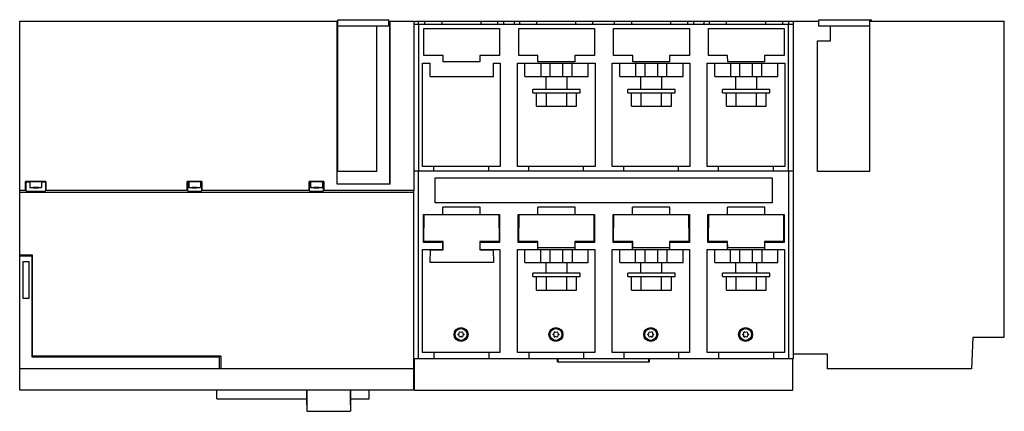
# Model space of a CAD drawing. Header units: millimetres. Extents: x 63 to 530, y 327 to 512.
import ezdxf

# ---------------------------------------------------------------- set-up
doc = ezdxf.new("R2010")
doc.units = ezdxf.units.MM
doc.header["$LTSCALE"] = 54.433295
doc.layers.get('0').update_dxf_attribs({"linetype": 'CONTINUOUS'})

msp = doc.modelspace()

# ---------------------------------------------------------------- linework, layer by layer
at = {"color": 7, "linetype": 'Continuous'}
for p, q in [((62.69, 336.77), (62.69, 511.77)), ((62.69, 511.77), (213.69, 511.77)), ((213.29, 434.42), (213.29, 511.77)), ((213.69, 440.47), (213.69, 512.47)), ((213.69, 512.47), (237.79, 512.47)), ((237.69, 509.47), (213.69, 509.47)), ((232.19, 440.47), (232.19, 509.47)), ((237.69, 512.47), (237.69, 509.47)), ((237.69, 511.77), (249.71, 511.77)), ((237.79, 511.77), (237.79, 512.47)), ((238.3, 434.42), (238.3, 511.77)), ((238.42, 434.42), (238.42, 511.77)), ((249.71, 511.77), (249.71, 431.42)), ((249.74, 511.57), (250.23, 511.57)), ((249.74, 510.27), (429.74, 510.27)), ((250.23, 511.57), (250.23, 511.77)), ((250.23, 511.77), (429.79, 511.77)), ((251.84, 510.27), (251.84, 511.77)), ((251.99, 440.7), (251.99, 510.27)), ((254.77, 511.77), (254.77, 510.27)), ((263.05, 510.27), (263.05, 511.77)), ((281.44, 511.77), (281.44, 510.27)), ((289.6, 510.27), (289.6, 511.77)), ((292.29, 511.77), (292.29, 510.27)), ((297.29, 511.77), (297.29, 510.27)), ((299.89, 510.27), (299.89, 511.77)), ((308.05, 510.27), (308.05, 511.77)), ((326.44, 511.77), (326.44, 510.27)), ((334.6, 510.27), (334.6, 511.77)), ((344.89, 510.27), (344.89, 511.77)), ((353.05, 510.27), (353.05, 511.77)), ((371.44, 511.77), (371.44, 510.27)), ((379.6, 510.27), (379.6, 511.77)), ((382.29, 511.77), (382.29, 510.27)), ((387.29, 511.77), (387.29, 510.27)), ((389.89, 510.27), (389.89, 511.77)), ((398.05, 510.27), (398.05, 511.77)), ((416.43, 511.77), (416.43, 510.27)), ((424.72, 510.27), (424.72, 511.77)), ((427.49, 440.7), (427.49, 510.27)), ((427.64, 510.27), (427.64, 511.77)), ((429.74, 511.57), (430.31, 511.57)), ((429.74, 351.77), (429.74, 511.57)), ((429.79, 511.77), (429.77, 511.57)), ((430.31, 511.77), (441.79, 511.77)), ((430.31, 511.77), (430.31, 511.57)), ((441.79, 512.47), (466.79, 512.47)), ((441.79, 509.47), (441.79, 512.47)), ((465.79, 509.47), (441.79, 509.47)), ((447.29, 502.47), (447.29, 509.47)), ((465.79, 512.47), (465.79, 440.47)), ((465.79, 511.77), (529.79, 511.77)), ((466.79, 511.77), (466.79, 512.47)), ((529.79, 361.77), (529.79, 511.77)), ((254.44, 495.47), (254.44, 508.27)), ((254.44, 508.27), (290.38, 508.27)), ((290.38, 508.27), (290.38, 495.47)), ((299.44, 495.47), (299.44, 508.27)), ((299.44, 508.27), (335.38, 508.27)), ((335.38, 508.27), (335.38, 495.47)), ((344.44, 495.47), (344.44, 508.27)), ((344.44, 508.27), (380.38, 508.27)), ((380.38, 508.27), (380.38, 495.47)), ((389.44, 495.47), (389.44, 508.27)), ((389.44, 508.27), (425.38, 508.27)), ((425.38, 508.27), (425.38, 495.47)), ((441.18, 502.47), (447.29, 502.47)), ((441.2, 440.47), (441.18, 502.47)), ((263.54, 495.47), (254.44, 495.47)), ((263.57, 492.47), (263.54, 495.47)), ((281.04, 495.47), (281.02, 492.47)), ((290.38, 495.47), (281.04, 495.47)), ((308.54, 495.47), (299.44, 495.47)), ((308.57, 492.47), (308.54, 495.47)), ((326.04, 495.47), (326.02, 492.47)), ((335.38, 495.47), (326.04, 495.47)), ((353.54, 495.47), (344.44, 495.47)), ((353.57, 492.47), (353.54, 495.47)), ((371.04, 495.47), (371.02, 492.47)), ((380.38, 495.47), (371.04, 495.47)), ((398.54, 495.47), (389.44, 495.47)), ((398.57, 492.47), (398.54, 495.47)), ((416.04, 495.47), (416.02, 492.47)), ((425.38, 495.47), (416.04, 495.47)), ((253.82, 442.76), (253.82, 491.77)), ((253.82, 491.77), (257.39, 491.77)), ((257.39, 485.57), (257.39, 491.77)), ((281.02, 492.47), (263.57, 492.47)), ((287.39, 485.57), (287.39, 491.77)), ((287.39, 491.77), (290.66, 491.77)), ((290.66, 491.77), (290.66, 442.76)), ((298.82, 442.76), (298.82, 491.77)), ((298.82, 491.77), (335.66, 491.77)), ((302.39, 485.47), (302.39, 491.77)), ((326.02, 492.47), (308.57, 492.47)), ((310.02, 485.47), (310.02, 491.77)), ((314.39, 485.47), (314.39, 491.77)), ((320.39, 485.47), (320.39, 491.77)), ((324.75, 485.47), (324.75, 491.77)), ((332.39, 485.47), (332.39, 491.77)), ((335.66, 491.77), (335.66, 442.76)), ((343.82, 442.76), (343.82, 491.77)), ((343.82, 491.77), (380.66, 491.77)), ((347.39, 485.47), (347.39, 491.77)), ((371.02, 492.47), (353.57, 492.47)), ((355.02, 485.47), (355.02, 491.77)), ((359.39, 485.47), (359.39, 491.77)), ((365.39, 485.47), (365.39, 491.77)), ((369.75, 485.47), (369.75, 491.77)), ((377.39, 485.47), (377.39, 491.77)), ((380.66, 491.77), (380.66, 442.76)), ((388.82, 491.77), (425.66, 491.77)), ((388.82, 442.76), (388.82, 491.77)), ((392.39, 485.47), (392.39, 491.77)), ((416.02, 492.47), (398.57, 492.47)), ((400.02, 485.47), (400.02, 491.77)), ((404.39, 485.47), (404.39, 491.77)), ((410.39, 485.47), (410.39, 491.77)), ((414.75, 485.47), (414.75, 491.77)), ((422.39, 485.47), (422.39, 491.77)), ((425.66, 491.77), (425.66, 442.76)), ((257.39, 485.57), (287.39, 485.57)), ((302.39, 485.47), (332.39, 485.47)), ((312.39, 479.42), (312.39, 485.47)), ((322.39, 479.42), (322.39, 485.47)), ((347.39, 485.47), (377.39, 485.47)), ((357.39, 479.42), (357.39, 485.47)), ((367.39, 479.42), (367.39, 485.47)), ((392.39, 485.47), (422.39, 485.47)), ((402.39, 479.42), (402.39, 485.47)), ((412.39, 479.42), (412.39, 485.47)), ((306.18, 477.82), (306.18, 479.42)), ((328.6, 479.42), (306.18, 479.42)), ((306.18, 477.82), (328.6, 477.82)), ((307.94, 471.42), (307.94, 477.82)), ((312.56, 471.42), (312.56, 477.82)), ((322.23, 471.42), (322.23, 477.82)), ((326.84, 471.42), (326.84, 477.82)), ((328.6, 477.82), (328.6, 479.42)), ((351.18, 477.82), (351.18, 479.42)), ((373.6, 479.42), (351.18, 479.42)), ((351.18, 477.82), (373.6, 477.82)), ((352.94, 471.42), (352.94, 477.82)), ((357.56, 471.42), (357.56, 477.82)), ((367.23, 471.42), (367.23, 477.82)), ((371.84, 471.42), (371.84, 477.82)), ((373.6, 477.82), (373.6, 479.42)), ((418.6, 479.42), (396.18, 479.42)), ((396.18, 477.82), (396.18, 479.42)), ((396.18, 477.82), (418.6, 477.82)), ((397.94, 471.42), (397.94, 477.82)), ((402.56, 471.42), (402.56, 477.82)), ((412.23, 471.42), (412.23, 477.82)), ((416.84, 471.42), (416.84, 477.82)), ((418.6, 477.82), (418.6, 479.42)), ((307.94, 471.42), (326.84, 471.42)), ((352.94, 471.42), (371.84, 471.42)), ((397.94, 471.42), (416.84, 471.42)), ((232.19, 440.47), (213.69, 440.47)), ((249.74, 440.7), (429.74, 440.7)), ((251.94, 351.77), (251.94, 440.7)), ((290.66, 442.76), (253.82, 442.76)), ((259.24, 440.7), (259.24, 442.76)), ((285.24, 440.7), (285.24, 442.76)), ((335.66, 442.76), (298.82, 442.76)), ((304.24, 440.7), (304.24, 442.76)), ((330.24, 440.7), (330.24, 442.76)), ((380.66, 442.76), (343.82, 442.76)), ((349.24, 440.7), (349.24, 442.76)), ((375.24, 440.7), (375.24, 442.76)), ((425.66, 442.76), (388.82, 442.76)), ((394.24, 440.7), (394.24, 442.76)), ((420.24, 440.7), (420.24, 442.76)), ((427.54, 351.77), (427.54, 440.7)), ((465.79, 440.47), (441.2, 440.47)), ((65.47, 431.42), (65.47, 435.66)), ((65.69, 435.43), (65.47, 435.66)), ((75.12, 435.66), (65.47, 435.66)), ((65.69, 431.2), (65.69, 435.43)), ((67.49, 435.43), (67.49, 432.83)), ((73.09, 435.43), (73.09, 432.83)), ((75.12, 435.66), (74.89, 435.43)), ((74.89, 435.43), (74.89, 431.2)), ((75.12, 435.66), (75.12, 431.42)), ((142.22, 431.42), (142.21, 435.66)), ((142.44, 435.43), (142.21, 435.66)), ((149.17, 435.66), (142.21, 435.66)), ((142.44, 431.2), (142.44, 435.43)), ((142.89, 435.43), (142.89, 432.83)), ((148.49, 435.43), (148.49, 432.83)), ((149.17, 435.66), (148.94, 435.43)), ((148.94, 435.43), (148.94, 431.2)), ((149.17, 435.66), (149.17, 431.42)), ((200.02, 431.42), (200.02, 435.66)), ((200.24, 435.43), (200.02, 435.66)), ((206.97, 435.66), (200.02, 435.66)), ((200.24, 431.2), (200.24, 435.43)), ((200.69, 435.43), (200.69, 432.83)), ((206.29, 435.43), (206.29, 432.83)), ((206.97, 435.66), (206.74, 435.43)), ((206.74, 435.43), (206.74, 431.2)), ((206.97, 435.66), (206.97, 431.42)), ((238.42, 434.42), (213.29, 434.42)), ((259.74, 425.52), (259.74, 437.52)), ((259.74, 437.52), (419.74, 437.52)), ((419.74, 437.52), (419.74, 425.52)), ((65.47, 431.42), (62.69, 431.42)), ((62.69, 430.72), (249.73, 430.72)), ((65.47, 431.42), (65.69, 431.2)), ((70.02, 432.87), (70.02, 432.79)), ((70.56, 432.79), (70.56, 432.87)), ((74.89, 431.2), (75.12, 431.42)), ((142.22, 431.42), (75.12, 431.42)), ((142.22, 431.42), (142.44, 431.2)), ((145.42, 432.87), (145.42, 432.79)), ((145.96, 432.79), (145.96, 432.87)), ((148.94, 431.2), (149.17, 431.42)), ((200.02, 431.42), (149.17, 431.42)), ((200.02, 431.42), (200.24, 431.2)), ((203.22, 432.87), (203.22, 432.79)), ((203.76, 432.79), (203.76, 432.87)), ((206.74, 431.2), (206.97, 431.42)), ((249.71, 431.42), (206.97, 431.42)), ((249.74, 336.77), (249.74, 431.42)), ((419.74, 425.52), (259.74, 425.52)), ((263.44, 420.02), (263.44, 423.52)), ((281.14, 423.52), (263.44, 423.52)), ((281.14, 420.02), (281.14, 423.52)), ((308.44, 420.02), (308.44, 423.52)), ((326.14, 423.52), (308.44, 423.52)), ((326.14, 420.02), (326.14, 423.52)), ((371.14, 423.52), (353.44, 423.52)), ((353.44, 420.02), (353.44, 423.52)), ((371.14, 420.02), (371.14, 423.52)), ((416.14, 423.52), (398.44, 423.52)), ((398.44, 420.02), (398.44, 423.52)), ((416.14, 420.02), (416.14, 423.52)), ((254.22, 406.78), (254.21, 420.01)), ((254.21, 420.01), (254.58, 420.01)), ((254.47, 407.22), (254.58, 420.02)), ((254.58, 420.02), (290, 420.02)), ((290, 420.02), (290.12, 407.22)), ((290, 420.01), (290.38, 420.01)), ((290.38, 420.01), (290.38, 406.78)), ((299.21, 420.01), (299.58, 420.01)), ((299.22, 406.78), (299.21, 420.01)), ((299.47, 407.22), (299.58, 420.02)), ((299.58, 420.02), (335, 420.02)), ((335, 420.02), (335.12, 407.22)), ((335, 420.01), (335.38, 420.01)), ((335.38, 420.01), (335.38, 406.78)), ((344.21, 420.01), (344.58, 420.01)), ((344.22, 406.78), (344.21, 420.01)), ((344.47, 407.22), (344.58, 420.02)), ((344.58, 420.02), (380, 420.02)), ((380, 420.02), (380.12, 407.22)), ((380, 420.01), (380.38, 420.01)), ((380.38, 420.01), (380.38, 406.78)), ((389.21, 420.01), (389.58, 420.01)), ((389.22, 406.78), (389.21, 420.01)), ((389.47, 407.22), (389.58, 420.02)), ((389.58, 420.02), (425, 420.02)), ((425, 420.02), (425.12, 407.22)), ((425, 420.01), (425.38, 420.01)), ((425.38, 420.01), (425.38, 406.78)), ((263.44, 406.78), (254.22, 406.78)), ((263.54, 407.22), (254.47, 407.22)), ((263.44, 403.52), (263.44, 406.78)), ((263.58, 403.27), (263.54, 407.22)), ((281.04, 407.22), (281.01, 403.27)), ((290.12, 407.22), (281.04, 407.22)), ((281.14, 403.52), (281.14, 406.78)), ((290.38, 406.78), (281.14, 406.78)), ((308.44, 406.78), (299.22, 406.78)), ((308.54, 407.22), (299.47, 407.22)), ((308.44, 403.52), (308.44, 406.78)), ((308.57, 404.22), (308.54, 407.22)), ((326.04, 407.22), (326.02, 404.22)), ((335.12, 407.22), (326.04, 407.22)), ((335.38, 406.78), (326.14, 406.78)), ((326.14, 403.52), (326.14, 406.78)), ((353.44, 406.78), (344.22, 406.78)), ((353.54, 407.22), (344.47, 407.22)), ((353.44, 403.52), (353.44, 406.78)), ((353.57, 404.22), (353.54, 407.22)), ((371.04, 407.22), (371.02, 404.22)), ((380.12, 407.22), (371.04, 407.22)), ((380.38, 406.78), (371.14, 406.78)), ((371.14, 403.52), (371.14, 406.78)), ((398.44, 406.78), (389.22, 406.78)), ((398.54, 407.22), (389.47, 407.22)), ((398.44, 403.52), (398.44, 406.78)), ((398.57, 404.22), (398.54, 407.22)), ((416.04, 407.22), (416.02, 404.22)), ((425.12, 407.22), (416.04, 407.22)), ((425.38, 406.78), (416.14, 406.78)), ((416.14, 403.52), (416.14, 406.78)), ((253.82, 354.5), (253.82, 403.52)), ((253.82, 403.52), (263.44, 403.52)), ((257.39, 397.27), (257.55, 403.27)), ((257.55, 403.27), (263.58, 403.27)), ((281.01, 403.27), (287.24, 403.27)), ((281.14, 403.52), (290.49, 403.52)), ((287.24, 403.27), (287.39, 397.27)), ((290.49, 403.52), (290.49, 354.5)), ((298.82, 403.52), (335.49, 403.52)), ((298.82, 354.5), (298.82, 403.52)), ((302.39, 397.22), (302.39, 403.52)), ((326.02, 404.22), (308.57, 404.22)), ((309.89, 397.22), (309.89, 403.52)), ((314.39, 397.22), (314.39, 403.52)), ((320.39, 397.22), (320.39, 403.52)), ((324.89, 397.22), (324.89, 403.52)), ((332.39, 397.22), (332.39, 403.52)), ((335.49, 403.52), (335.49, 354.5)), ((343.82, 403.52), (380.49, 403.52)), ((343.82, 354.5), (343.82, 403.52)), ((347.39, 397.22), (347.39, 403.52)), ((371.02, 404.22), (353.57, 404.22)), ((354.89, 397.22), (354.89, 403.52)), ((359.39, 397.22), (359.39, 403.52)), ((365.39, 397.22), (365.39, 403.52)), ((369.89, 397.22), (369.89, 403.52)), ((377.39, 397.22), (377.39, 403.52)), ((380.49, 403.52), (380.49, 354.5)), ((388.82, 403.52), (425.49, 403.52)), ((388.82, 354.5), (388.82, 403.52)), ((392.39, 397.22), (392.39, 403.52)), ((416.02, 404.22), (398.57, 404.22)), ((399.89, 397.22), (399.89, 403.52)), ((404.39, 397.22), (404.39, 403.52)), ((410.39, 397.22), (410.39, 403.52)), ((414.89, 397.22), (414.89, 403.52)), ((422.39, 397.22), (422.39, 403.52)), ((425.49, 403.52), (425.49, 354.5)), ((68.72, 400.77), (62.69, 400.77)), ((62.69, 400.47), (68.49, 400.47)), ((64.34, 380.12), (64.34, 397.82)), ((64.34, 397.82), (67.05, 397.82)), ((64.99, 400.47), (64.99, 400.77)), ((67.05, 397.82), (67.05, 380.12)), ((68.49, 400.47), (68.49, 352.57)), ((68.49, 397.86), (68.72, 397.86)), ((68.72, 352.77), (68.72, 400.77)), ((287.39, 397.27), (257.39, 397.27)), ((302.39, 397.22), (332.39, 397.22)), ((312.39, 392.22), (312.39, 397.22)), ((322.39, 392.22), (322.39, 397.22)), ((347.39, 397.22), (377.39, 397.22)), ((357.39, 392.22), (357.39, 397.22)), ((367.39, 392.22), (367.39, 397.22)), ((392.39, 397.22), (422.39, 397.22)), ((402.39, 392.22), (402.39, 397.22)), ((412.39, 392.22), (412.39, 397.22)), ((328.6, 392.22), (306.18, 392.22)), ((306.18, 390.62), (306.18, 392.22)), ((306.18, 390.62), (328.6, 390.62)), ((307.94, 384.22), (307.94, 390.62)), ((312.56, 384.22), (312.56, 390.62)), ((322.23, 384.22), (322.23, 390.62)), ((326.84, 384.22), (326.84, 390.62)), ((328.6, 390.62), (328.6, 392.22)), ((373.6, 392.22), (351.18, 392.22)), ((351.18, 390.62), (351.18, 392.22)), ((351.18, 390.62), (373.6, 390.62)), ((352.94, 384.22), (352.94, 390.62)), ((357.56, 384.22), (357.56, 390.62)), ((367.23, 384.22), (367.23, 390.62)), ((371.84, 384.22), (371.84, 390.62)), ((373.6, 390.62), (373.6, 392.22)), ((418.6, 392.22), (396.18, 392.22)), ((396.18, 390.62), (396.18, 392.22)), ((396.18, 390.62), (418.6, 390.62)), ((397.94, 384.22), (397.94, 390.62)), ((402.56, 384.22), (402.56, 390.62)), ((412.23, 384.22), (412.23, 390.62)), ((416.84, 384.22), (416.84, 390.62)), ((418.6, 390.62), (418.6, 392.22)), ((307.94, 384.22), (326.84, 384.22)), ((352.94, 384.22), (371.84, 384.22)), ((397.94, 384.22), (416.84, 384.22)), ((67.05, 380.12), (64.34, 380.12)), ((270.75, 363), (270.75, 363.25)), ((271.52, 364.33), (271.3, 364.2)), ((271.3, 362.04), (271.52, 361.92)), ((272.84, 364.2), (272.62, 364.33)), ((272.62, 361.92), (272.84, 362.04)), ((273.39, 363.25), (273.39, 363)), ((315.75, 363), (315.75, 363.25)), ((316.52, 364.33), (316.3, 364.2)), ((316.3, 362.04), (316.52, 361.92)), ((317.84, 364.2), (317.62, 364.33)), ((317.62, 361.92), (317.84, 362.04)), ((318.39, 363.25), (318.39, 363)), ((360.75, 363), (360.75, 363.25)), ((361.52, 364.33), (361.3, 364.2)), ((361.3, 362.04), (361.52, 361.92)), ((362.84, 364.2), (362.62, 364.33)), ((362.62, 361.92), (362.84, 362.04)), ((363.39, 363.25), (363.39, 363)), ((405.75, 363), (405.75, 363.25)), ((406.52, 364.33), (406.3, 364.2)), ((406.3, 362.04), (406.52, 361.92)), ((407.84, 364.2), (407.62, 364.33)), ((407.62, 361.92), (407.84, 362.04)), ((408.39, 363.25), (408.39, 363)), ((514.79, 361.77), (514.27, 346.77)), ((514.79, 361.77), (529.79, 361.77)), ((68.49, 352.57), (157.25, 352.57)), ((158.07, 352.77), (68.72, 352.77)), ((157.25, 352.57), (157.25, 346.77)), ((158.07, 352.77), (158.07, 346.77)), ((249.73, 351.77), (429.74, 351.77)), ((250.04, 336.77), (250.04, 351.77)), ((290.49, 354.5), (253.82, 354.5)), ((259.24, 354.5), (259.24, 351.77)), ((285.24, 354.5), (285.24, 351.77)), ((335.49, 354.5), (298.82, 354.5)), ((304.24, 354.5), (304.24, 351.77)), ((317.79, 350.17), (317.79, 351.77)), ((318.14, 350.17), (318.14, 351.77)), ((330.24, 354.5), (330.24, 351.77)), ((380.49, 354.5), (343.82, 354.5)), ((349.24, 354.5), (349.24, 351.77)), ((361.14, 350.17), (361.14, 351.77)), ((361.49, 350.17), (361.49, 351.77)), ((375.24, 354.5), (375.24, 351.77)), ((425.49, 354.5), (388.82, 354.5)), ((394.24, 354.5), (394.24, 351.77)), ((420.24, 354.5), (420.24, 351.77)), ((429.47, 336.77), (429.47, 351.77)), ((429.74, 353.97), (445.79, 353.97)), ((445.79, 353.97), (445.79, 346.77)), ((249.74, 346.77), (62.69, 346.77)), ((317.79, 350.17), (361.49, 350.17)), ((514.27, 346.77), (445.79, 346.77)), ((249.74, 336.77), (62.69, 336.77)), ((156.19, 332.67), (156.19, 336.77)), ((198.86, 329.67), (198.86, 336.77)), ((198.99, 336.67), (198.86, 336.67)), ((198.99, 336.67), (198.99, 326.67)), ((219.55, 336.67), (219.68, 336.67)), ((219.55, 336.67), (219.55, 326.67)), ((219.68, 329.67), (219.68, 336.77)), ((228.49, 332.67), (228.49, 336.77)), ((250.04, 336.77), (429.47, 336.77)), ((156.19, 332.67), (198.86, 332.67)), ((198.99, 335.67), (198.86, 335.67)), ((219.55, 335.67), (219.68, 335.67)), ((219.68, 332.67), (228.49, 332.67)), ((198.99, 329.67), (198.86, 329.67)), ((219.55, 329.67), (219.68, 329.67)), ((198.99, 326.67), (219.55, 326.67))]:
    msp.add_line(p, q, dxfattribs=at)
for centre, radius in [((272.07, 363.12), 3.32), ((272.07, 363.12), 2.8), ((317.07, 363.12), 3.32), ((317.07, 363.12), 2.8), ((362.07, 363.12), 3.32), ((362.07, 363.12), 2.8), ((407.07, 363.12), 3.32), ((407.07, 363.12), 2.8)]:
    msp.add_circle(centre, radius, dxfattribs=at)
for centre, radius, start, end in [((70.27, 359.48), 73.45, 89.9801, 90.8344), ((70.27, 506.18), 73.45, 269.1656, 270.0199), ((69.32, 425), 7.86, 89.4624, 90.3096), ((69.55, 419.37), 13.43, 89.4932, 90.6132), ((70.3, 356.57), 76.36, 89.174, 90.0033), ((70.32, 506.02), 73.29, 269.9794, 270.8433), ((145.67, 359.48), 73.45, 89.9801, 90.8344), ((145.67, 506.18), 73.45, 269.1656, 270.0199), ((144.72, 425), 7.86, 89.4624, 90.3096), ((144.95, 419.37), 13.43, 89.4932, 90.6132), ((145.72, 359.49), 73.44, 89.1651, 90.0199), ((145.72, 506.17), 73.44, 269.9801, 270.8348), ((146.44, 445.8), 12.94, 269.0525, 269.9974), ((203.47, 359.49), 73.43, 89.9801, 90.8352), ((203.47, 506.17), 73.43, 269.1649, 270.0199), ((202.52, 425), 7.86, 89.4624, 90.3155), ((202.75, 419.57), 13.23, 89.4745, 90.6078), ((203.52, 359.5), 73.43, 89.1644, 90.02), ((203.52, 506.16), 73.43, 269.98, 270.8356), ((204.24, 445.8), 12.94, 269.0525, 269.9974), ((270.37, 364.1), 0.932, 293.8523, 6.1477), ((270.37, 362.14), 0.932, 353.8523, 66.1477), ((272.07, 365.08), 0.932, 233.8523, 306.1477), ((272.07, 361.17), 0.932, 53.8523, 126.1026), ((273.76, 364.1), 0.932, 173.8523, 246.1477), ((273.76, 362.14), 0.932, 113.8523, 186.1477), ((315.37, 364.1), 0.932, 293.8523, 6.1477), ((315.37, 362.14), 0.932, 353.8523, 66.1477), ((317.07, 365.08), 0.932, 233.8523, 306.1477), ((317.07, 361.17), 0.932, 53.8523, 126.1026), ((318.76, 364.1), 0.932, 173.8523, 246.1477), ((318.76, 362.14), 0.932, 113.8523, 186.1477), ((360.37, 364.1), 0.932, 293.8523, 6.1477), ((360.37, 362.14), 0.932, 353.8523, 66.1477), ((362.07, 365.08), 0.932, 233.8523, 306.1477), ((362.07, 361.17), 0.932, 53.8523, 126.1026), ((363.76, 364.1), 0.932, 173.8523, 246.1477), ((363.76, 362.14), 0.932, 113.8523, 186.1477), ((405.37, 364.1), 0.932, 293.8523, 6.1477), ((405.37, 362.14), 0.932, 353.8523, 66.1477), ((407.07, 365.08), 0.932, 233.8523, 306.1477), ((407.07, 361.17), 0.932, 53.8523, 126.1026), ((408.76, 364.1), 0.932, 173.8523, 246.1477), ((408.76, 362.14), 0.932, 113.8523, 186.1477)]:
    msp.add_arc(centre, radius, start, end, dxfattribs=at)
for centre, major_axis, start_param, end_param in [((203.49, 435.43), (3.25, 0), 3.141518, 3.508577), ((203.49, 435.43), (3.25, 0), -0.369879, 0.000075), ((70.29, 431.2), (4.6, 0), 3.140598, 6.284183), ((145.69, 431.2), (3.25, 0), -3.141472, -0.00012), ((203.49, 431.2), (3.25, 0), 3.141518, 6.28326)]:
    msp.add_ellipse(centre, major_axis=major_axis, ratio=0.034878, start_param=start_param, end_param=end_param, dxfattribs=at)
for points, knots in [([(67.36, 435.3), (67.12, 435.31), (66.72, 435.33), (66.24, 435.35), (65.96, 435.37), (65.82, 435.39), (65.75, 435.4), (65.69, 435.42), (65.69, 435.43)], [0, 0, 0, 0, 0.419249, 0.734214, 0.847819, 0.930136, 0.980591, 1, 1, 1, 1]), ([(70.29, 435.53), (69.94, 435.53), (69.42, 435.52), (68.76, 435.51), (68.34, 435.5), (68, 435.48), (67.73, 435.48), (67.6, 435.45), (67.49, 435.45), (67.49, 435.43)], [0, 0, 0, 0, 0.381985, 0.554634, 0.705853, 0.829993, 0.922488, 0.979598, 1, 1, 1, 1]), ([(73.09, 435.43), (73.09, 435.45), (72.98, 435.45), (72.86, 435.48), (72.59, 435.48), (72.25, 435.5), (71.83, 435.51), (71.17, 435.52), (70.65, 435.53), (70.29, 435.53)], [0, 0, 0, 0, 0.020398, 0.077504, 0.169993, 0.294126, 0.445354, 0.618018, 1, 1, 1, 1]), ([(74.89, 435.43), (74.89, 435.42), (74.84, 435.4), (74.77, 435.39), (74.63, 435.37), (74.35, 435.35), (73.87, 435.33), (73.47, 435.31), (73.23, 435.3)], [0, 0, 0, 0, 0.019413, 0.069869, 0.152187, 0.265787, 0.580737, 1, 1, 1, 1]), ([(142.66, 435.39), (142.61, 435.39), (142.56, 435.41), (142.44, 435.41), (142.44, 435.43)], [0, 0, 0, 0, 0.735467, 1, 1, 1, 1]), ([(145.69, 435.53), (145.34, 435.53), (144.82, 435.52), (144.16, 435.51), (143.74, 435.5), (143.4, 435.48), (143.13, 435.48), (143, 435.45), (142.89, 435.45), (142.89, 435.43)], [0, 0, 0, 0, 0.381985, 0.554634, 0.705853, 0.829993, 0.922488, 0.979598, 1, 1, 1, 1]), ([(148.49, 435.43), (148.49, 435.45), (148.38, 435.45), (148.26, 435.48), (147.99, 435.48), (147.65, 435.5), (147.23, 435.51), (146.57, 435.52), (146.05, 435.53), (145.69, 435.53)], [0, 0, 0, 0, 0.020398, 0.077504, 0.169993, 0.294126, 0.445354, 0.618018, 1, 1, 1, 1]), ([(148.94, 435.43), (148.94, 435.41), (148.83, 435.41), (148.78, 435.39), (148.72, 435.39)], [0, 0, 0, 0, 0.264403, 1, 1, 1, 1]), ([(203.49, 435.53), (203.14, 435.53), (202.62, 435.52), (201.96, 435.51), (201.54, 435.5), (201.2, 435.48), (200.93, 435.48), (200.8, 435.45), (200.69, 435.45), (200.69, 435.43)], [0, 0, 0, 0, 0.381985, 0.554634, 0.705853, 0.829993, 0.922488, 0.979598, 1, 1, 1, 1]), ([(206.29, 435.43), (206.29, 435.45), (206.18, 435.45), (206.06, 435.48), (205.79, 435.48), (205.45, 435.5), (205.03, 435.51), (204.37, 435.52), (203.85, 435.53), (203.49, 435.53)], [0, 0, 0, 0, 0.020398, 0.077504, 0.169993, 0.294126, 0.445354, 0.618018, 1, 1, 1, 1]), ([(67.49, 432.83), (67.49, 432.84), (67.55, 432.85), (67.62, 432.86), (67.78, 432.87), (67.97, 432.89), (68.22, 432.9), (68.64, 432.91), (68.97, 432.92), (69.2, 432.92)], [0, 0, 0, 0, 0.019402, 0.071987, 0.157685, 0.274972, 0.421081, 0.59306, 1, 1, 1, 1]), ([(69.2, 432.74), (68.97, 432.74), (68.64, 432.75), (68.22, 432.76), (67.97, 432.77), (67.78, 432.79), (67.62, 432.8), (67.55, 432.81), (67.49, 432.82), (67.49, 432.83)], [0, 0, 0, 0, 0.406939, 0.578918, 0.725027, 0.842314, 0.928013, 0.980598, 1, 1, 1, 1]), ([(69.1, 432.85), (69.09, 432.85), (69.08, 432.85), (69.04, 432.85), (69.04, 432.85)], [0, 0, 0, 0, 0.735684, 1, 1, 1, 1]), ([(69.04, 432.85), (69.04, 432.84), (69.09, 432.85), (69.11, 432.84), (69.13, 432.84)], [0, 0, 0, 0, 0.262719, 1, 1, 1, 1]), ([(69.28, 432.86), (69.26, 432.86), (69.2, 432.86), (69.15, 432.85), (69.1, 432.85)], [0, 0, 0, 0, 0.288637, 1, 1, 1, 1]), ([(70.02, 432.87), (69.95, 432.86), (69.74, 432.86), (69.53, 432.85), (69.4, 432.86)], [0, 0, 0, 0, 0.382081, 1, 1, 1, 1]), ([(69.67, 432.8), (69.71, 432.8), (69.83, 432.8), (69.95, 432.8), (70.02, 432.79)], [0, 0, 0, 0, 0.350466, 1, 1, 1, 1]), ([(70.02, 432.79), (70.11, 432.77), (70.29, 432.78), (70.47, 432.77), (70.56, 432.79)], [0, 0, 0, 0, 0.499905, 1, 1, 1, 1]), ([(71.28, 432.86), (71.13, 432.85), (70.9, 432.86), (70.65, 432.85), (70.56, 432.87)], [0, 0, 0, 0, 0.621816, 1, 1, 1, 1]), ([(70.56, 432.79), (70.65, 432.8), (70.9, 432.79), (71.15, 432.8), (71.3, 432.8)], [0, 0, 0, 0, 0.373405, 1, 1, 1, 1]), ([(71.5, 432.85), (71.49, 432.85), (71.42, 432.86), (71.34, 432.86), (71.28, 432.86)], [0, 0, 0, 0, 0.178883, 1, 1, 1, 1]), ([(71.31, 432.83), (71.31, 432.84), (71.4, 432.82), (71.43, 432.84), (71.47, 432.84)], [0, 0, 0, 0, 0.264036, 1, 1, 1, 1]), ([(71.46, 432.82), (71.42, 432.82), (71.39, 432.83), (71.31, 432.82), (71.31, 432.83)], [0, 0, 0, 0, 0.73671, 1, 1, 1, 1]), ([(71.4, 432.92), (71.63, 432.92), (71.96, 432.91), (72.37, 432.9), (72.62, 432.89), (72.81, 432.87), (72.96, 432.86), (73.04, 432.85), (73.09, 432.84), (73.09, 432.83)], [0, 0, 0, 0, 0.407129, 0.579102, 0.725173, 0.842405, 0.928049, 0.980601, 1, 1, 1, 1]), ([(73.09, 432.83), (73.09, 432.82), (73.04, 432.81), (72.96, 432.8), (72.81, 432.79), (72.62, 432.77), (72.37, 432.76), (71.96, 432.75), (71.63, 432.74), (71.4, 432.74)], [0, 0, 0, 0, 0.019399, 0.071951, 0.157596, 0.274828, 0.420899, 0.592872, 1, 1, 1, 1]), ([(71.55, 432.85), (71.55, 432.85), (71.52, 432.85), (71.51, 432.85), (71.5, 432.85)], [0, 0, 0, 0, 0.260262, 1, 1, 1, 1]), ([(71.53, 432.84), (71.54, 432.84), (71.54, 432.84), (71.55, 432.84), (71.55, 432.85)], [0, 0, 0, 0, 0.738766, 1, 1, 1, 1]), ([(142.89, 432.83), (142.89, 432.84), (142.95, 432.85), (143.02, 432.86), (143.18, 432.87), (143.37, 432.89), (143.62, 432.9), (144.04, 432.91), (144.37, 432.92), (144.6, 432.92)], [0, 0, 0, 0, 0.019402, 0.071987, 0.157685, 0.274972, 0.421081, 0.59306, 1, 1, 1, 1]), ([(144.6, 432.74), (144.37, 432.74), (144.04, 432.75), (143.62, 432.76), (143.37, 432.77), (143.18, 432.79), (143.02, 432.8), (142.95, 432.81), (142.89, 432.82), (142.89, 432.83)], [0, 0, 0, 0, 0.406939, 0.578918, 0.725027, 0.842314, 0.928013, 0.980598, 1, 1, 1, 1]), ([(144.5, 432.85), (144.49, 432.85), (144.48, 432.85), (144.44, 432.85), (144.44, 432.85)], [0, 0, 0, 0, 0.735684, 1, 1, 1, 1]), ([(144.44, 432.85), (144.44, 432.84), (144.49, 432.85), (144.51, 432.84), (144.53, 432.84)], [0, 0, 0, 0, 0.262719, 1, 1, 1, 1]), ([(144.68, 432.86), (144.66, 432.86), (144.6, 432.86), (144.55, 432.85), (144.5, 432.85)], [0, 0, 0, 0, 0.288637, 1, 1, 1, 1]), ([(145.42, 432.87), (145.35, 432.86), (145.14, 432.86), (144.93, 432.85), (144.8, 432.86)], [0, 0, 0, 0, 0.380686, 1, 1, 1, 1]), ([(145.07, 432.8), (145.11, 432.8), (145.23, 432.8), (145.35, 432.8), (145.42, 432.79)], [0, 0, 0, 0, 0.350466, 1, 1, 1, 1]), ([(145.42, 432.79), (145.51, 432.77), (145.69, 432.78), (145.87, 432.77), (145.96, 432.79)], [0, 0, 0, 0, 0.499905, 1, 1, 1, 1]), ([(146.23, 432.86), (146.2, 432.86), (146.11, 432.86), (146.02, 432.86), (145.96, 432.87)], [0, 0, 0, 0, 0.345819, 1, 1, 1, 1]), ([(145.96, 432.79), (145.99, 432.79), (146.2, 432.8), (146.4, 432.8), (146.58, 432.8)], [0, 0, 0, 0, 0.132212, 1, 1, 1, 1]), ([(146.93, 432.85), (146.93, 432.85), (146.89, 432.85), (146.85, 432.86), (146.76, 432.86), (146.7, 432.86), (146.66, 432.86)], [0, 0, 0, 0, 0.077063, 0.28917, 0.610446, 1, 1, 1, 1]), ([(146.79, 432.92), (147.02, 432.92), (147.35, 432.91), (147.76, 432.9), (148.01, 432.89), (148.21, 432.87), (148.36, 432.86), (148.43, 432.85), (148.49, 432.84), (148.49, 432.83)], [0, 0, 0, 0, 0.406949, 0.578928, 0.725035, 0.842319, 0.928015, 0.980598, 1, 1, 1, 1]), ([(148.49, 432.83), (148.49, 432.82), (148.43, 432.81), (148.36, 432.8), (148.21, 432.79), (148.01, 432.77), (147.76, 432.76), (147.35, 432.75), (147.02, 432.74), (146.79, 432.74)], [0, 0, 0, 0, 0.019402, 0.071985, 0.157682, 0.274966, 0.421073, 0.593052, 1, 1, 1, 1]), ([(146.86, 432.84), (146.88, 432.84), (146.89, 432.85), (146.93, 432.84), (146.93, 432.85)], [0, 0, 0, 0, 0.738872, 1, 1, 1, 1]), ([(200.69, 432.83), (200.69, 432.84), (200.75, 432.85), (200.82, 432.86), (200.98, 432.87), (201.17, 432.89), (201.42, 432.9), (201.84, 432.91), (202.17, 432.92), (202.4, 432.92)], [0, 0, 0, 0, 0.019402, 0.071984, 0.157677, 0.274959, 0.421065, 0.593043, 1, 1, 1, 1]), ([(202.4, 432.74), (202.17, 432.74), (201.84, 432.75), (201.42, 432.76), (201.17, 432.77), (200.98, 432.79), (200.82, 432.8), (200.75, 432.81), (200.69, 432.82), (200.69, 432.83)], [0, 0, 0, 0, 0.406955, 0.578934, 0.72504, 0.842322, 0.928016, 0.980598, 1, 1, 1, 1]), ([(202.3, 432.85), (202.29, 432.85), (202.28, 432.85), (202.24, 432.85), (202.24, 432.85)], [0, 0, 0, 0, 0.735684, 1, 1, 1, 1]), ([(202.24, 432.85), (202.24, 432.84), (202.29, 432.85), (202.31, 432.84), (202.33, 432.84)], [0, 0, 0, 0, 0.262719, 1, 1, 1, 1]), ([(202.48, 432.86), (202.46, 432.86), (202.4, 432.86), (202.34, 432.85), (202.3, 432.85)], [0, 0, 0, 0, 0.288644, 1, 1, 1, 1]), ([(203.22, 432.87), (203.15, 432.86), (202.94, 432.86), (202.73, 432.85), (202.6, 432.86)], [0, 0, 0, 0, 0.380686, 1, 1, 1, 1]), ([(202.88, 432.8), (202.92, 432.8), (203.03, 432.8), (203.15, 432.8), (203.23, 432.79)], [0, 0, 0, 0, 0.353365, 1, 1, 1, 1]), ([(203.23, 432.79), (203.26, 432.78), (203.44, 432.78), (203.62, 432.78), (203.76, 432.79)], [0, 0, 0, 0, 0.213603, 1, 1, 1, 1]), ([(204.03, 432.86), (204, 432.86), (203.91, 432.86), (203.82, 432.86), (203.76, 432.87)], [0, 0, 0, 0, 0.345819, 1, 1, 1, 1]), ([(203.76, 432.79), (203.84, 432.8), (204.06, 432.8), (204.28, 432.8), (204.41, 432.8)], [0, 0, 0, 0, 0.374944, 1, 1, 1, 1]), ([(204.73, 432.85), (204.73, 432.85), (204.69, 432.85), (204.65, 432.86), (204.56, 432.86), (204.5, 432.86), (204.46, 432.86)], [0, 0, 0, 0, 0.077063, 0.28917, 0.610446, 1, 1, 1, 1]), ([(204.59, 432.92), (204.82, 432.92), (205.15, 432.91), (205.56, 432.9), (205.81, 432.89), (206.01, 432.87), (206.16, 432.86), (206.23, 432.85), (206.29, 432.84), (206.29, 432.83)], [0, 0, 0, 0, 0.406966, 0.578944, 0.725048, 0.842327, 0.928018, 0.980599, 1, 1, 1, 1]), ([(206.29, 432.83), (206.29, 432.82), (206.23, 432.81), (206.16, 432.8), (206.01, 432.79), (205.81, 432.77), (205.56, 432.76), (205.15, 432.75), (204.82, 432.74), (204.59, 432.74)], [0, 0, 0, 0, 0.019401, 0.071982, 0.157674, 0.274953, 0.421057, 0.593036, 1, 1, 1, 1]), ([(204.66, 432.84), (204.68, 432.84), (204.69, 432.85), (204.73, 432.84), (204.73, 432.85)], [0, 0, 0, 0, 0.738863, 1, 1, 1, 1])]:
    msp.add_open_spline(points, degree=3, knots=knots, dxfattribs=at)
for points in [[(71.47, 432.84), (71.49, 432.84), (71.51, 432.84), (71.53, 432.84)], [(146.66, 432.86), (146.59, 432.86), (146.51, 432.86), (146.44, 432.86)], [(204.46, 432.86), (204.39, 432.86), (204.31, 432.86), (204.24, 432.86)]]:
    msp.add_open_spline(points, degree=3, dxfattribs=at)

doc.saveas('drawing.dxf')
